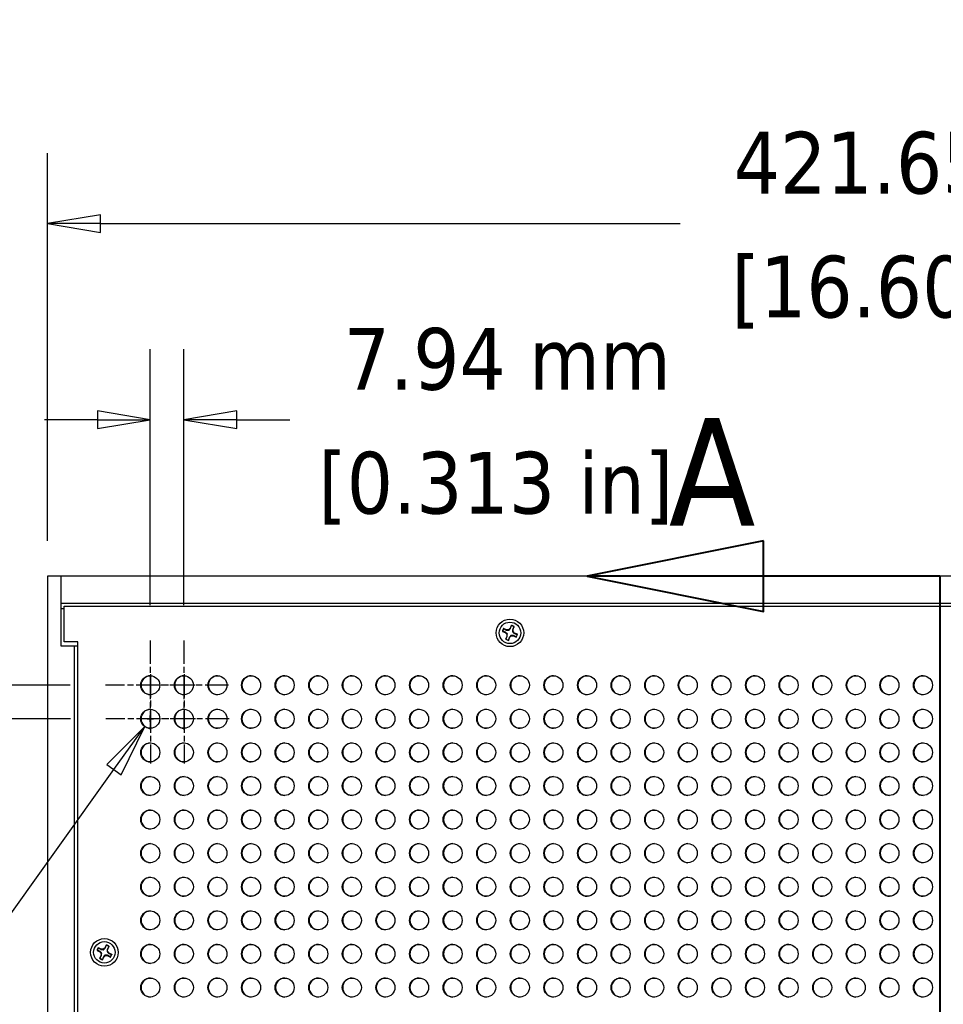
# Model space of a CAD drawing. Header units: millimetres. Extents: x 80 to 2248, y 80 to 1719.
# Tile 5 of 77: x 337 to 555, y 1170 to 1403. Entities that reach past the tile are written whole.
import ezdxf

# ---------------------------------------------------------------- set-up
doc = ezdxf.new("R2010")
doc.units = ezdxf.units.MM
doc.header["$LTSCALE"] = 8.333333
doc.linetypes.add('CHAIN', pattern=[0.7087, 0.4724, -0.0591, 0.1181, -0.0591])
doc.linetypes.add('DOUBLE_DASH_CHAIN', pattern=[1.2403, 0.6614, -0.0827, 0.1654, -0.0827, 0.1654, -0.0827])
for name, color, linetype, lineweight in [('Center Mark (ANSI)', 7, 'Continuous', 25), ('Dimension (ANSI)', 7, 'Continuous', 25), ('Section Line (ANSI)', 7, 'DOUBLE_DASH_CHAIN', 40), ('Visible (ANSI)', 7, 'Continuous', 25)]:
    doc.layers.add(name, color=color, linetype=linetype, lineweight=lineweight)
doc.styles.add('Note Text (ANSI)', font='tahoma.ttf')
doc.styles.add('Note Text (ANSI) - 3DA', font='tahoma.ttf')
doc.dimstyles.new('Default - mm (ANSI)', dxfattribs={"dimscale": 8.333333, "dimtxt": 1.75, "dimasz": 1.5, "dimexe": 2, "dimexo": 1, "dimgap": 0.8, "dimtad": 0, "dimtih": 1, "dimtoh": 1, "dimrnd": 1e-08, "dimzin": 0, "dimdsep": 46, "dimtxsty": 'Note Text (ANSI)', "dimblk": 'Filled-2', "dimcen": 0.09, "dimdle": 10, "dimclrd": 256, "dimclre": 256, "dimclrt": 256, "dimadec": 1, "dimazin": 0, "dimtfac": 1.741714, "dimtofl": 0, "dimtmove": 0, "dimatfit": 3, "dimldrblk": 'Filled-1', "dimfxl": 1, "dimtolj": 1, "dimtzin": 0, "dimlwd": -1, "dimlwe": -1, "dimarcsym": 0})

# ---------------------------------------------------------------- blocks, each defined once
blk = doc.blocks.new('2dTransSection0')
at = {"layer": 'Section Line (ANSI)', "linetype": 'Continuous'}
for p, q in [((61.508, 153.538), (56.508, 152.538)), ((61.508, 151.538), (61.508, 153.538)), ((61.508, 152.538), (56.508, 152.538)), ((56.508, 152.538), (61.508, 151.538)), ((66.508, 152.538), (61.508, 152.538)), ((66.508, 152.538), (66.508, 145.064))]:
    blk.add_line(p, q, dxfattribs=at)
at = {"layer": 'Section Line (ANSI)', "linetype": 'DOUBLE_DASH_CHAIN', "ltscale": 12.556316}
blk.add_line((66.508, 152.538), (66.508, 67.196), dxfattribs=at)
at = {"layer": 'Section Line (ANSI)', "linetype": 'Continuous', "flags": 128}
blk.add_lwpolyline([(61.508, 153.538), (56.508, 152.538), (61.508, 151.538), (61.508, 153.538)], dxfattribs=at)
at = {"layer": 'Section Line (ANSI)'}
blk.add_solid([(61.508, 153.538), (56.508, 152.538), (61.508, 151.538), (61.508, 153.538)], dxfattribs=at)
at = {"layer": 'Section Line (ANSI)', "insert": (58.819, 153.973), "char_height": 3.048, "attachment_point": 7, "style": 'Note Text (ANSI) - 3DA'}
blk.add_mtext('A', dxfattribs=at)
blk = doc.blocks.new('Filled-2')
at = {"color": 0}
for p, q in [((0, 0), (-1, 0.167)), ((-1, 0.167), (-1, -0.167)), ((-1, 0), (0, 0)), ((-1, -0.167), (0, 0))]:
    blk.add_line(p, q, dxfattribs=at)
at = {"color": 0, "flags": 128}
blk.add_lwpolyline([(-1, -0.167), (0, 0), (-1, 0.167), (-1, -0.167)], dxfattribs=at)
at = {"color": 0}
blk.add_solid([(-1, -0.167), (0, 0), (-1, 0.167), (-1, -0.167)], dxfattribs=at)
blk = doc.blocks.new('*D18')
at = {"layer": 'Defpoints', "color": 0, "transparency": 16777216}
for p in [(343.41, 1354.48), (343.41, 1271.15), (765.06, 1271.15)]:
    blk.add_point(p, dxfattribs=at)
at = {"layer": 'Dimension (ANSI)', "transparency": 16777216}
for p, q in [((343.41, 1279.48), (343.41, 1371.15)), ((765.06, 1279.48), (765.06, 1371.15)), ((355.91, 1354.48), (492.82, 1354.48)), ((752.56, 1354.48), (611.95, 1354.48))]:
    blk.add_line(p, q, dxfattribs=at)
at = {"layer": 'Dimension (ANSI)', "transparency": 16777216, "xscale": 12.5, "yscale": 12.5, "zscale": 12.5, "rotation": 180}
blk.add_blockref('Filled-2', (343.41, 1354.48), dxfattribs=at)
at = {"layer": 'Dimension (ANSI)', "transparency": 16777216, "xscale": 12.5, "yscale": 12.5, "zscale": 12.5}
blk.add_blockref('Filled-2', (765.06, 1354.48), dxfattribs=at)
at = {"layer": 'Dimension (ANSI)', "transparency": 16777216, "char_height": 14.5833, "attachment_point": 5, "style": 'Note Text (ANSI)'}
for s, insert in [('\\A1; 421.65 mm', (552.39, 1368.74)), ('\\A1;[16.600 in]', (552.39, 1338.28))]:
    blk.add_mtext(s, dxfattribs=dict(at, insert=insert))
blk = doc.blocks.new('Filled-1')
at = {"color": 0}
for p, q in [((0, 0), (-1, 0.333)), ((-1, 0.333), (-1, -0.333)), ((-1, 0), (0, 0)), ((-1, -0.333), (0, 0))]:
    blk.add_line(p, q, dxfattribs=at)
at = {"color": 0, "flags": 128}
blk.add_lwpolyline([(-1, -0.333), (0, 0), (-1, 0.333), (-1, -0.333)], dxfattribs=at)
at = {"color": 0}
blk.add_solid([(-1, -0.333), (0, 0), (-1, 0.333), (-1, -0.333)], dxfattribs=at)
blk = doc.blocks.new('*D23')
at = {"layer": 'Defpoints', "color": 0, "transparency": 16777216}
for p in [(367.66, 1308.13), (367.66, 1255.97), (375.6, 1255.97)]:
    blk.add_point(p, dxfattribs=at)
at = {"layer": 'Dimension (ANSI)', "transparency": 16777216}
for p, q in [((367.66, 1264.31), (367.66, 1324.8)), ((375.6, 1264.31), (375.6, 1324.8)), ((355.16, 1308.13), (342.66, 1308.13)), ((388.1, 1308.13), (400.6, 1308.13))]:
    blk.add_line(p, q, dxfattribs=at)
at = {"layer": 'Dimension (ANSI)', "transparency": 16777216, "xscale": 12.5, "yscale": 12.5, "zscale": 12.5}
blk.add_blockref('Filled-2', (367.66, 1308.13), dxfattribs=at)
at = {"layer": 'Dimension (ANSI)', "transparency": 16777216, "xscale": 12.5, "yscale": 12.5, "zscale": 12.5, "rotation": 180}
blk.add_blockref('Filled-2', (375.6, 1308.13), dxfattribs=at)
at = {"layer": 'Dimension (ANSI)', "transparency": 16777216, "char_height": 14.5833, "attachment_point": 5, "style": 'Note Text (ANSI)'}
for s, insert in [('\\A1; 7.94 mm', (449.28, 1322.38)), ('\\A1;[0.313 in]', (449.28, 1291.93))]:
    blk.add_mtext(s, dxfattribs=dict(at, insert=insert))
blk = doc.blocks.new('*D24')
at = {"layer": 'Defpoints', "color": 0, "transparency": 16777216}
for p in [(357.08, 1245.39), (210.78, 1237.45), (357.17, 1237.45)]:
    blk.add_point(p, dxfattribs=at)
at = {"layer": 'Dimension (ANSI)', "transparency": 16777216}
for p, q in [((210.78, 1257.89), (210.78, 1308.77)), ((210.78, 1308.77), (223.28, 1308.77)), ((348.75, 1245.39), (194.11, 1245.39)), ((348.84, 1237.45), (194.11, 1237.45)), ((210.78, 1224.95), (210.78, 1212.45))]:
    blk.add_line(p, q, dxfattribs=at)
at = {"layer": 'Dimension (ANSI)', "transparency": 16777216, "xscale": 12.5, "yscale": 12.5, "zscale": 12.5}
for p, rotation in [((210.78, 1245.39), 270), ((210.78, 1237.45), 90)]:
    blk.add_blockref('Filled-2', p, dxfattribs=dict(at, rotation=rotation))
at = {"layer": 'Dimension (ANSI)', "transparency": 16777216, "char_height": 14.5833, "attachment_point": 5, "style": 'Note Text (ANSI)'}
for s, insert in [('\\A1; 7.94 mm', (271.95, 1323.02)), ('\\A1;[0.313 in]', (271.95, 1292.57))]:
    blk.add_mtext(s, dxfattribs=dict(at, insert=insert))
blk = doc.blocks.new('*D28')
at = {"layer": 'Defpoints', "color": 0, "transparency": 16777216}
for p in [(368.97, 1239.28), (366.36, 1235.63)]:
    blk.add_point(p, dxfattribs=at)
at = {"layer": 'Dimension (ANSI)', "transparency": 16777216}
for p, q in [((367.66, 1236.7), (367.66, 1238.2)), ((366.91, 1237.45), (368.41, 1237.45)), ((321.38, 1172.76), (359.08, 1225.46)), ((304.52, 1172.76), (321.38, 1172.76))]:
    blk.add_line(p, q, dxfattribs=at)
at = {"layer": 'Dimension (ANSI)', "transparency": 16777216, "xscale": 12.5, "yscale": 12.5, "zscale": 12.5, "rotation": 54.41926613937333}
blk.add_blockref('Filled-2', (366.36, 1235.63), dxfattribs=at)
at = {"layer": 'Dimension (ANSI)', "transparency": 16777216, "insert": (247.92, 1172.76), "char_height": 14.5833, "attachment_point": 5, "style": 'Note Text (ANSI)'}
blk.add_mtext('\\A1; ∅4.50 mm\\P[∅0.177 in]', dxfattribs=at)

msp = doc.modelspace()

# ---------------------------------------------------------------- linework, layer by layer
at = {"layer": 'Center Mark (ANSI)', "linetype": 'CHAIN', "ltscale": 1.410654}
for p, q in [((367.6647, 1255.9725), (367.6647, 1234.81)), ((375.6022, 1255.9725), (375.6022, 1234.81)), ((367.7501, 1248.035), (367.7501, 1226.8725)), ((375.6876, 1248.035), (375.6876, 1226.8725)), ((378.246, 1245.3912), (357.0835, 1245.3912)), ((386.1835, 1245.3912), (365.021, 1245.3912)), ((378.3314, 1237.4537), (357.1689, 1237.4537)), ((386.2689, 1237.4537), (365.1064, 1237.4537))]:
    msp.add_line(p, q, dxfattribs=at)
at = {"layer": 'Visible (ANSI)'}
for p, q in [((346.5869, 1271.1495), (343.4119, 1271.1495)), ((343.4119, 1271.1495), (343.4119, 559.9695)), ((761.8869, 1271.1495), (346.5869, 1271.1495)), ((346.5869, 1254.6495), (346.5869, 1271.1495)), ((346.5869, 1264.7995), (761.8869, 1264.7995)), ((346.5869, 1263.5295), (347.3447, 1263.5295)), ((347.3447, 1255.6782), (347.3447, 1264.0602)), ((347.3447, 1264.0602), (761.1361, 1264.0602)), ((452.7129, 1258.8767), (452.3345, 1258.4976)), ((452.9801, 1259.5235), (452.7129, 1258.8767)), ((452.783, 1258.8299), (452.7129, 1258.8767)), ((453.3765, 1258.6026), (453.6437, 1259.2494)), ((450.8779, 1258.1007), (451.5248, 1257.8335)), ((451.7989, 1258.4971), (451.152, 1258.7643)), ((451.5715, 1257.9036), (451.5248, 1257.8335)), ((451.5248, 1257.8335), (451.9039, 1257.4551)), ((451.9044, 1256.9195), (451.6372, 1256.2726)), ((451.7825, 1258.4144), (451.7989, 1258.4971)), ((452.3345, 1258.4976), (451.7989, 1258.4971)), ((452.0283, 1257.5068), (451.9039, 1257.4551)), ((451.9039, 1257.4551), (451.9044, 1256.9195)), ((451.987, 1256.9031), (451.9044, 1256.9195)), ((452.3008, 1255.9985), (452.568, 1256.6453)), ((452.3862, 1258.3732), (452.3345, 1258.4976)), ((452.4978, 1256.6921), (452.568, 1256.6453)), ((452.568, 1256.6453), (452.9464, 1257.0245)), ((452.8947, 1257.1489), (452.9464, 1257.0245)), ((452.9464, 1257.0245), (453.482, 1257.025)), ((453.2526, 1258.0153), (453.377, 1258.0669)), ((453.2938, 1258.6189), (453.3765, 1258.6026)), ((453.377, 1258.0669), (453.3765, 1258.6026)), ((453.7561, 1257.6886), (453.377, 1258.0669)), ((453.4983, 1257.1076), (453.482, 1257.025)), ((453.482, 1257.025), (454.1288, 1256.7578)), ((453.7094, 1257.6184), (453.7561, 1257.6886)), ((454.4029, 1257.4214), (453.7561, 1257.6886)), ((349.7619, 1254.6495), (346.5869, 1254.6495)), ((350.5197, 1255.6782), (347.3447, 1255.6782)), ((349.7619, 576.4695), (349.7619, 1254.6495)), ((350.5197, 1254.6495), (349.7619, 1254.6495)), ((350.5197, 575.4408), (350.5197, 1255.6782)), ((355.0852, 1182.7244), (355.7113, 1182.4116)), ((356.0322, 1183.0539), (355.4061, 1183.3667)), ((355.7629, 1182.4782), (355.7113, 1182.4116)), ((355.7113, 1182.4116), (356.0624, 1182.0071)), ((356.01, 1182.9726), (356.0322, 1183.0539)), ((356.5665, 1183.0161), (356.0322, 1183.0539)), ((356.1902, 1182.0497), (356.0624, 1182.0071)), ((356.971, 1183.3672), (356.5665, 1183.0161)), ((356.6091, 1182.8883), (356.5665, 1183.0161)), ((357.2838, 1183.9932), (356.971, 1183.3672)), ((357.0376, 1183.3155), (356.971, 1183.3672)), ((357.4477, 1182.4693), (357.5755, 1182.512)), ((357.532, 1183.0685), (357.6133, 1183.0462)), ((357.5755, 1182.512), (357.6133, 1183.0462)), ((357.9266, 1182.1074), (357.5755, 1182.512)), ((357.6133, 1183.0462), (357.9261, 1183.6723)), ((357.8749, 1182.0408), (357.9266, 1182.1074)), ((358.5526, 1181.7946), (357.9266, 1182.1074)), ((356.0245, 1181.4728), (355.7118, 1180.8467)), ((356.0624, 1182.0071), (356.0245, 1181.4728)), ((356.1058, 1181.4506), (356.0245, 1181.4728)), ((356.354, 1180.5258), (356.6668, 1181.1519)), ((356.6002, 1181.2035), (356.6668, 1181.1519)), ((356.6668, 1181.1519), (357.0714, 1181.503)), ((357.0287, 1181.6308), (357.0714, 1181.503)), ((357.0714, 1181.503), (357.6057, 1181.4651)), ((357.6279, 1181.5464), (357.6057, 1181.4651)), ((357.6057, 1181.4651), (358.2317, 1181.1523))]:
    msp.add_line(p, q, dxfattribs=at)
for centre, radius in [((452.6404, 1257.761), 3.2512), ((452.6404, 1257.761), 2.54), ((367.6647, 1245.3912), 2.2479), ((375.6022, 1245.3912), 2.2479), ((383.5397, 1245.3912), 2.2479), ((391.4772, 1245.3912), 2.2479), ((399.4147, 1245.3912), 2.2479), ((407.3522, 1245.3912), 2.2479), ((415.2897, 1245.3912), 2.2479), ((423.2272, 1245.3912), 2.2479), ((431.1647, 1245.3912), 2.2479), ((439.1022, 1245.3912), 2.2479), ((447.0397, 1245.3912), 2.2479), ((454.9772, 1245.3912), 2.2479), ((462.9147, 1245.3912), 2.2479), ((470.8522, 1245.3912), 2.2479), ((478.7897, 1245.3912), 2.2479), ((486.7272, 1245.3912), 2.2479), ((494.6647, 1245.3912), 2.2479), ((502.6022, 1245.3912), 2.2479), ((510.5397, 1245.3912), 2.2479), ((518.4772, 1245.3912), 2.2479), ((526.4147, 1245.3912), 2.2479), ((534.3522, 1245.3912), 2.2479), ((542.2897, 1245.3912), 2.2479), ((550.2272, 1245.3912), 2.2479), ((367.6647, 1237.4537), 2.2479), ((375.6022, 1237.4537), 2.2479), ((383.5397, 1237.4537), 2.2479), ((391.4772, 1237.4537), 2.2479), ((399.4147, 1237.4537), 2.2479), ((407.3522, 1237.4537), 2.2479), ((415.2897, 1237.4537), 2.2479), ((423.2272, 1237.4537), 2.2479), ((431.1647, 1237.4537), 2.2479), ((439.1022, 1237.4537), 2.2479), ((447.0397, 1237.4537), 2.2479), ((454.9772, 1237.4537), 2.2479), ((462.9147, 1237.4537), 2.2479), ((470.8522, 1237.4537), 2.2479), ((478.7897, 1237.4537), 2.2479), ((486.7272, 1237.4537), 2.2479), ((494.6647, 1237.4537), 2.2479), ((502.6022, 1237.4537), 2.2479), ((510.5397, 1237.4537), 2.2479), ((518.4772, 1237.4537), 2.2479), ((526.4147, 1237.4537), 2.2479), ((534.3522, 1237.4537), 2.2479), ((542.2897, 1237.4537), 2.2479), ((550.2272, 1237.4537), 2.2479), ((367.6647, 1229.5162), 2.2479), ((375.6022, 1229.5162), 2.2479), ((383.5397, 1229.5162), 2.2479), ((391.4772, 1229.5162), 2.2479), ((399.4147, 1229.5162), 2.2479), ((407.3522, 1229.5162), 2.2479), ((415.2897, 1229.5162), 2.2479), ((423.2272, 1229.5162), 2.2479), ((431.1647, 1229.5162), 2.2479), ((439.1022, 1229.5162), 2.2479), ((447.0397, 1229.5162), 2.2479), ((454.9772, 1229.5162), 2.2479), ((462.9147, 1229.5162), 2.2479), ((470.8522, 1229.5162), 2.2479), ((478.7897, 1229.5162), 2.2479), ((486.7272, 1229.5162), 2.2479), ((494.6647, 1229.5162), 2.2479), ((502.6022, 1229.5162), 2.2479), ((510.5397, 1229.5162), 2.2479), ((518.4772, 1229.5162), 2.2479), ((526.4147, 1229.5162), 2.2479), ((534.3522, 1229.5162), 2.2479), ((542.2897, 1229.5162), 2.2479), ((550.2272, 1229.5162), 2.2479), ((367.6647, 1221.5787), 2.2479), ((375.6022, 1221.5787), 2.2479), ((383.5397, 1221.5787), 2.2479), ((391.4772, 1221.5787), 2.2479), ((399.4147, 1221.5787), 2.2479), ((407.3522, 1221.5787), 2.2479), ((415.2897, 1221.5787), 2.2479), ((423.2272, 1221.5787), 2.2479), ((431.1647, 1221.5787), 2.2479), ((439.1022, 1221.5787), 2.2479), ((447.0397, 1221.5787), 2.2479), ((454.9772, 1221.5787), 2.2479), ((462.9147, 1221.5787), 2.2479), ((470.8522, 1221.5787), 2.2479), ((478.7897, 1221.5787), 2.2479), ((486.7272, 1221.5787), 2.2479), ((494.6647, 1221.5787), 2.2479), ((502.6022, 1221.5787), 2.2479), ((510.5397, 1221.5787), 2.2479), ((518.4772, 1221.5787), 2.2479), ((526.4147, 1221.5787), 2.2479), ((534.3522, 1221.5787), 2.2479), ((542.2897, 1221.5787), 2.2479), ((550.2272, 1221.5787), 2.2479), ((367.6647, 1213.6412), 2.2479), ((375.6022, 1213.6412), 2.2479), ((383.5397, 1213.6412), 2.2479), ((391.4772, 1213.6412), 2.2479), ((399.4147, 1213.6412), 2.2479), ((407.3522, 1213.6412), 2.2479), ((415.2897, 1213.6412), 2.2479), ((423.2272, 1213.6412), 2.2479), ((431.1647, 1213.6412), 2.2479), ((439.1022, 1213.6412), 2.2479), ((447.0397, 1213.6412), 2.2479), ((454.9772, 1213.6412), 2.2479), ((462.9147, 1213.6412), 2.2479), ((470.8522, 1213.6412), 2.2479), ((478.7897, 1213.6412), 2.2479), ((486.7272, 1213.6412), 2.2479), ((494.6647, 1213.6412), 2.2479), ((502.6022, 1213.6412), 2.2479), ((510.5397, 1213.6412), 2.2479), ((518.4772, 1213.6412), 2.2479), ((526.4147, 1213.6412), 2.2479), ((534.3522, 1213.6412), 2.2479), ((542.2897, 1213.6412), 2.2479), ((550.2272, 1213.6412), 2.2479), ((367.6647, 1205.7037), 2.2479), ((375.6022, 1205.7037), 2.2479), ((383.5397, 1205.7037), 2.2479), ((391.4772, 1205.7037), 2.2479), ((399.4147, 1205.7037), 2.2479), ((407.3522, 1205.7037), 2.2479), ((415.2897, 1205.7037), 2.2479), ((423.2272, 1205.7037), 2.2479), ((431.1647, 1205.7037), 2.2479), ((439.1022, 1205.7037), 2.2479), ((447.0397, 1205.7037), 2.2479), ((454.9772, 1205.7037), 2.2479), ((462.9147, 1205.7037), 2.2479), ((470.8522, 1205.7037), 2.2479), ((478.7897, 1205.7037), 2.2479), ((486.7272, 1205.7037), 2.2479), ((494.6647, 1205.7037), 2.2479), ((502.6022, 1205.7037), 2.2479), ((510.5397, 1205.7037), 2.2479), ((518.4772, 1205.7037), 2.2479), ((526.4147, 1205.7037), 2.2479), ((534.3522, 1205.7037), 2.2479), ((542.2897, 1205.7037), 2.2479), ((550.2272, 1205.7037), 2.2479), ((367.6647, 1197.7662), 2.2479), ((375.6022, 1197.7662), 2.2479), ((383.5397, 1197.7662), 2.2479), ((391.4772, 1197.7662), 2.2479), ((399.4147, 1197.7662), 2.2479), ((407.3522, 1197.7662), 2.2479), ((415.2897, 1197.7662), 2.2479), ((423.2272, 1197.7662), 2.2479), ((431.1647, 1197.7662), 2.2479), ((439.1022, 1197.7662), 2.2479), ((447.0397, 1197.7662), 2.2479), ((454.9772, 1197.7662), 2.2479), ((462.9147, 1197.7662), 2.2479), ((470.8522, 1197.7662), 2.2479), ((478.7897, 1197.7662), 2.2479), ((486.7272, 1197.7662), 2.2479), ((494.6647, 1197.7662), 2.2479), ((502.6022, 1197.7662), 2.2479), ((510.5397, 1197.7662), 2.2479), ((518.4772, 1197.7662), 2.2479), ((526.4147, 1197.7662), 2.2479), ((534.3522, 1197.7662), 2.2479), ((542.2897, 1197.7662), 2.2479), ((550.2272, 1197.7662), 2.2479), ((367.6647, 1189.8287), 2.2479), ((375.6022, 1189.8287), 2.2479), ((383.5397, 1189.8287), 2.2479), ((391.4772, 1189.8287), 2.2479), ((399.4147, 1189.8287), 2.2479), ((407.3522, 1189.8287), 2.2479), ((415.2897, 1189.8287), 2.2479), ((423.2272, 1189.8287), 2.2479), ((431.1647, 1189.8287), 2.2479), ((439.1022, 1189.8287), 2.2479), ((447.0397, 1189.8287), 2.2479), ((454.9772, 1189.8287), 2.2479), ((462.9147, 1189.8287), 2.2479), ((470.8522, 1189.8287), 2.2479), ((478.7897, 1189.8287), 2.2479), ((486.7272, 1189.8287), 2.2479), ((494.6647, 1189.8287), 2.2479), ((502.6022, 1189.8287), 2.2479), ((510.5397, 1189.8287), 2.2479), ((518.4772, 1189.8287), 2.2479), ((526.4147, 1189.8287), 2.2479), ((534.3522, 1189.8287), 2.2479), ((542.2897, 1189.8287), 2.2479), ((550.2272, 1189.8287), 2.2479), ((356.8189, 1182.2595), 3.2512), ((356.8189, 1182.2595), 2.54), ((367.6647, 1181.8912), 2.2479), ((375.6022, 1181.8912), 2.2479), ((383.5397, 1181.8912), 2.2479), ((391.4772, 1181.8912), 2.2479), ((399.4147, 1181.8912), 2.2479), ((407.3522, 1181.8912), 2.2479), ((415.2897, 1181.8912), 2.2479), ((423.2272, 1181.8912), 2.2479), ((431.1647, 1181.8912), 2.2479), ((439.1022, 1181.8912), 2.2479), ((447.0397, 1181.8912), 2.2479), ((454.9772, 1181.8912), 2.2479), ((462.9147, 1181.8912), 2.2479), ((470.8522, 1181.8912), 2.2479), ((478.7897, 1181.8912), 2.2479), ((486.7272, 1181.8912), 2.2479), ((494.6647, 1181.8912), 2.2479), ((502.6022, 1181.8912), 2.2479), ((510.5397, 1181.8912), 2.2479), ((518.4772, 1181.8912), 2.2479), ((526.4147, 1181.8912), 2.2479), ((534.3522, 1181.8912), 2.2479), ((542.2897, 1181.8912), 2.2479), ((550.2272, 1181.8912), 2.2479), ((367.6647, 1173.9537), 2.2479), ((375.6022, 1173.9537), 2.2479), ((383.5397, 1173.9537), 2.2479), ((391.4772, 1173.9537), 2.2479), ((399.4147, 1173.9537), 2.2479), ((407.3522, 1173.9537), 2.2479), ((415.2897, 1173.9537), 2.2479), ((423.2272, 1173.9537), 2.2479), ((431.1647, 1173.9537), 2.2479), ((439.1022, 1173.9537), 2.2479), ((447.0397, 1173.9537), 2.2479), ((454.9772, 1173.9537), 2.2479), ((462.9147, 1173.9537), 2.2479), ((470.8522, 1173.9537), 2.2479), ((478.7897, 1173.9537), 2.2479), ((486.7272, 1173.9537), 2.2479), ((494.6647, 1173.9537), 2.2479), ((502.6022, 1173.9537), 2.2479), ((510.5397, 1173.9537), 2.2479), ((518.4772, 1173.9537), 2.2479), ((526.4147, 1173.9537), 2.2479), ((534.3522, 1173.9537), 2.2479), ((542.2897, 1173.9537), 2.2479), ((550.2272, 1173.9537), 2.2479)]:
    msp.add_circle(centre, radius, dxfattribs=at)
for centre, radius, start, end in [((452.6404, 1257.761), 1.7483, 56.215312, 78.894543), ((452.6404, 1257.761), 1.7949, 56.017969, 79.091887), ((452.6404, 1257.761), 1.7949, 146.017969, 169.091887), ((452.6404, 1257.761), 1.7483, 146.215312, 168.894543), ((452.6404, 1257.761), 1.7483, 326.215312, 348.894543), ((452.6404, 1257.761), 1.7949, 326.017969, 349.091887), ((452.6404, 1257.761), 1.7949, 236.017969, 259.091887), ((452.6404, 1257.761), 1.7483, 236.215312, 258.894543), ((367.7501, 1245.3912), 2.2479, 91.088428, 268.911572), ((375.6876, 1245.3912), 2.2479, 91.088428, 268.911572), ((383.6251, 1245.3912), 2.2479, 91.088428, 268.911572), ((391.5626, 1245.3912), 2.2479, 91.088428, 268.911572), ((399.5001, 1245.3912), 2.2479, 91.088428, 268.911572), ((407.4376, 1245.3912), 2.2479, 91.088428, 268.911572), ((415.3751, 1245.3912), 2.2479, 91.088428, 268.911572), ((423.3126, 1245.3912), 2.2479, 91.088428, 268.911572), ((431.2501, 1245.3912), 2.2479, 91.088428, 268.911572), ((439.1876, 1245.3912), 2.2479, 91.088428, 268.911572), ((447.1251, 1245.3912), 2.2479, 91.088428, 268.911572), ((455.0626, 1245.3912), 2.2479, 91.088428, 268.911572), ((463.0001, 1245.3912), 2.2479, 91.088428, 268.911572), ((470.9376, 1245.3912), 2.2479, 91.088428, 268.911572), ((478.8751, 1245.3912), 2.2479, 91.088428, 268.911572), ((486.8126, 1245.3912), 2.2479, 91.088428, 268.911572), ((494.7501, 1245.3912), 2.2479, 91.088428, 268.911572), ((502.6876, 1245.3912), 2.2479, 91.088428, 268.911572), ((510.6251, 1245.3912), 2.2479, 91.088428, 268.911572), ((518.5626, 1245.3912), 2.2479, 91.088428, 268.911572), ((526.5001, 1245.3912), 2.2479, 91.088428, 268.911572), ((534.4376, 1245.3912), 2.2479, 91.088428, 268.911572), ((542.3751, 1245.3912), 2.2479, 91.088428, 268.911572), ((550.3126, 1245.3912), 2.2479, 91.088428, 268.911572), ((367.7501, 1237.4537), 2.2479, 91.088428, 268.911572), ((375.6876, 1237.4537), 2.2479, 91.088428, 268.911572), ((383.6251, 1237.4537), 2.2479, 91.088428, 268.911572), ((391.5626, 1237.4537), 2.2479, 91.088428, 268.911572), ((399.5001, 1237.4537), 2.2479, 91.088428, 268.911572), ((407.4376, 1237.4537), 2.2479, 91.088428, 268.911572), ((415.3751, 1237.4537), 2.2479, 91.088428, 268.911572), ((423.3126, 1237.4537), 2.2479, 91.088428, 268.911572), ((431.2501, 1237.4537), 2.2479, 91.088428, 268.911572), ((439.1876, 1237.4537), 2.2479, 91.088428, 268.911572), ((447.1251, 1237.4537), 2.2479, 91.088428, 268.911572), ((455.0626, 1237.4537), 2.2479, 91.088428, 268.911572), ((463.0001, 1237.4537), 2.2479, 91.088428, 268.911572), ((470.9376, 1237.4537), 2.2479, 91.088428, 268.911572), ((478.8751, 1237.4537), 2.2479, 91.088428, 268.911572), ((486.8126, 1237.4537), 2.2479, 91.088428, 268.911572), ((494.7501, 1237.4537), 2.2479, 91.088428, 268.911572), ((502.6876, 1237.4537), 2.2479, 91.088428, 268.911572), ((510.6251, 1237.4537), 2.2479, 91.088428, 268.911572), ((518.5626, 1237.4537), 2.2479, 91.088428, 268.911572), ((526.5001, 1237.4537), 2.2479, 91.088428, 268.911572), ((534.4376, 1237.4537), 2.2479, 91.088428, 268.911572), ((542.3751, 1237.4537), 2.2479, 91.088428, 268.911572), ((550.3126, 1237.4537), 2.2479, 91.088428, 268.911572), ((367.7501, 1229.5162), 2.2479, 91.088428, 268.911572), ((375.6876, 1229.5162), 2.2479, 91.088428, 268.911572), ((383.6251, 1229.5162), 2.2479, 91.088428, 268.911572), ((391.5626, 1229.5162), 2.2479, 91.088428, 268.911572), ((399.5001, 1229.5162), 2.2479, 91.088428, 268.911572), ((407.4376, 1229.5162), 2.2479, 91.088428, 268.911572), ((415.3751, 1229.5162), 2.2479, 91.088428, 268.911572), ((423.3126, 1229.5162), 2.2479, 91.088428, 268.911572), ((431.2501, 1229.5162), 2.2479, 91.088428, 268.911572), ((439.1876, 1229.5162), 2.2479, 91.088428, 268.911572), ((447.1251, 1229.5162), 2.2479, 91.088428, 268.911572), ((455.0626, 1229.5162), 2.2479, 91.088428, 268.911572), ((463.0001, 1229.5162), 2.2479, 91.088428, 268.911572), ((470.9376, 1229.5162), 2.2479, 91.088428, 268.911572), ((478.8751, 1229.5162), 2.2479, 91.088428, 268.911572), ((486.8126, 1229.5162), 2.2479, 91.088428, 268.911572), ((494.7501, 1229.5162), 2.2479, 91.088428, 268.911572), ((502.6876, 1229.5162), 2.2479, 91.088428, 268.911572), ((510.6251, 1229.5162), 2.2479, 91.088428, 268.911572), ((518.5626, 1229.5162), 2.2479, 91.088428, 268.911572), ((526.5001, 1229.5162), 2.2479, 91.088428, 268.911572), ((534.4376, 1229.5162), 2.2479, 91.088428, 268.911572), ((542.3751, 1229.5162), 2.2479, 91.088428, 268.911572), ((550.3126, 1229.5162), 2.2479, 91.088428, 268.911572), ((367.7501, 1221.5787), 2.2479, 91.088428, 268.911572), ((375.6876, 1221.5787), 2.2479, 91.088428, 268.911572), ((383.6251, 1221.5787), 2.2479, 91.088428, 268.911572), ((391.5626, 1221.5787), 2.2479, 91.088428, 268.911572), ((399.5001, 1221.5787), 2.2479, 91.088428, 268.911572), ((407.4376, 1221.5787), 2.2479, 91.088428, 268.911572), ((415.3751, 1221.5787), 2.2479, 91.088428, 268.911572), ((423.3126, 1221.5787), 2.2479, 91.088428, 268.911572), ((431.2501, 1221.5787), 2.2479, 91.088428, 268.911572), ((439.1876, 1221.5787), 2.2479, 91.088428, 268.911572), ((447.1251, 1221.5787), 2.2479, 91.088428, 268.911572), ((455.0626, 1221.5787), 2.2479, 91.088428, 268.911572), ((463.0001, 1221.5787), 2.2479, 91.088428, 268.911572), ((470.9376, 1221.5787), 2.2479, 91.088428, 268.911572), ((478.8751, 1221.5787), 2.2479, 91.088428, 268.911572), ((486.8126, 1221.5787), 2.2479, 91.088428, 268.911572), ((494.7501, 1221.5787), 2.2479, 91.088428, 268.911572), ((502.6876, 1221.5787), 2.2479, 91.088428, 268.911572), ((510.6251, 1221.5787), 2.2479, 91.088428, 268.911572), ((518.5626, 1221.5787), 2.2479, 91.088428, 268.911572), ((526.5001, 1221.5787), 2.2479, 91.088428, 268.911572), ((534.4376, 1221.5787), 2.2479, 91.088428, 268.911572), ((542.3751, 1221.5787), 2.2479, 91.088428, 268.911572), ((550.3126, 1221.5787), 2.2479, 91.088428, 268.911572), ((367.7501, 1213.6412), 2.2479, 91.088428, 268.911572), ((375.6876, 1213.6412), 2.2479, 91.088428, 268.911572), ((383.6251, 1213.6412), 2.2479, 91.088428, 268.911572), ((391.5626, 1213.6412), 2.2479, 91.088428, 268.911572), ((399.5001, 1213.6412), 2.2479, 91.088428, 268.911572), ((407.4376, 1213.6412), 2.2479, 91.088428, 268.911572), ((415.3751, 1213.6412), 2.2479, 91.088428, 268.911572), ((423.3126, 1213.6412), 2.2479, 91.088428, 268.911572), ((431.2501, 1213.6412), 2.2479, 91.088428, 268.911572), ((439.1876, 1213.6412), 2.2479, 91.088428, 268.911572), ((447.1251, 1213.6412), 2.2479, 91.088428, 268.911572), ((455.0626, 1213.6412), 2.2479, 91.088428, 268.911572), ((463.0001, 1213.6412), 2.2479, 91.088428, 268.911572), ((470.9376, 1213.6412), 2.2479, 91.088428, 268.911572), ((478.8751, 1213.6412), 2.2479, 91.088428, 268.911572), ((486.8126, 1213.6412), 2.2479, 91.088428, 268.911572), ((494.7501, 1213.6412), 2.2479, 91.088428, 268.911572), ((502.6876, 1213.6412), 2.2479, 91.088428, 268.911572), ((510.6251, 1213.6412), 2.2479, 91.088428, 268.911572), ((518.5626, 1213.6412), 2.2479, 91.088428, 268.911572), ((526.5001, 1213.6412), 2.2479, 91.088428, 268.911572), ((534.4376, 1213.6412), 2.2479, 91.088428, 268.911572), ((542.3751, 1213.6412), 2.2479, 91.088428, 268.911572), ((550.3126, 1213.6412), 2.2479, 91.088428, 268.911572), ((367.7501, 1205.7037), 2.2479, 91.088428, 268.911572), ((375.6876, 1205.7037), 2.2479, 91.088428, 268.911572), ((383.6251, 1205.7037), 2.2479, 91.088428, 268.911572), ((391.5626, 1205.7037), 2.2479, 91.088428, 268.911572), ((399.5001, 1205.7037), 2.2479, 91.088428, 268.911572), ((407.4376, 1205.7037), 2.2479, 91.088428, 268.911572), ((415.3751, 1205.7037), 2.2479, 91.088428, 268.911572), ((423.3126, 1205.7037), 2.2479, 91.088428, 268.911572), ((431.2501, 1205.7037), 2.2479, 91.088428, 268.911572), ((439.1876, 1205.7037), 2.2479, 91.088428, 268.911572), ((447.1251, 1205.7037), 2.2479, 91.088428, 268.911572), ((455.0626, 1205.7037), 2.2479, 91.088428, 268.911572), ((463.0001, 1205.7037), 2.2479, 91.088428, 268.911572), ((470.9376, 1205.7037), 2.2479, 91.088428, 268.911572), ((478.8751, 1205.7037), 2.2479, 91.088428, 268.911572), ((486.8126, 1205.7037), 2.2479, 91.088428, 268.911572), ((494.7501, 1205.7037), 2.2479, 91.088428, 268.911572), ((502.6876, 1205.7037), 2.2479, 91.088428, 268.911572), ((510.6251, 1205.7037), 2.2479, 91.088428, 268.911572), ((518.5626, 1205.7037), 2.2479, 91.088428, 268.911572), ((526.5001, 1205.7037), 2.2479, 91.088428, 268.911572), ((534.4376, 1205.7037), 2.2479, 91.088428, 268.911572), ((542.3751, 1205.7037), 2.2479, 91.088428, 268.911572), ((550.3126, 1205.7037), 2.2479, 91.088428, 268.911572), ((367.7501, 1197.7662), 2.2479, 91.088428, 268.911572), ((375.6876, 1197.7662), 2.2479, 91.088428, 268.911572), ((383.6251, 1197.7662), 2.2479, 91.088428, 268.911572), ((391.5626, 1197.7662), 2.2479, 91.088428, 268.911572), ((399.5001, 1197.7662), 2.2479, 91.088428, 268.911572), ((407.4376, 1197.7662), 2.2479, 91.088428, 268.911572), ((415.3751, 1197.7662), 2.2479, 91.088428, 268.911572), ((423.3126, 1197.7662), 2.2479, 91.088428, 268.911572), ((431.2501, 1197.7662), 2.2479, 91.088428, 268.911572), ((439.1876, 1197.7662), 2.2479, 91.088428, 268.911572), ((447.1251, 1197.7662), 2.2479, 91.088428, 268.911572), ((455.0626, 1197.7662), 2.2479, 91.088428, 268.911572), ((463.0001, 1197.7662), 2.2479, 91.088428, 268.911572), ((470.9376, 1197.7662), 2.2479, 91.088428, 268.911572), ((478.8751, 1197.7662), 2.2479, 91.088428, 268.911572), ((486.8126, 1197.7662), 2.2479, 91.088428, 268.911572), ((494.7501, 1197.7662), 2.2479, 91.088428, 268.911572), ((502.6876, 1197.7662), 2.2479, 91.088428, 268.911572), ((510.6251, 1197.7662), 2.2479, 91.088428, 268.911572), ((518.5626, 1197.7662), 2.2479, 91.088428, 268.911572), ((526.5001, 1197.7662), 2.2479, 91.088428, 268.911572), ((534.4376, 1197.7662), 2.2479, 91.088428, 268.911572), ((542.3751, 1197.7662), 2.2479, 91.088428, 268.911572), ((550.3126, 1197.7662), 2.2479, 91.088428, 268.911572), ((367.7501, 1189.8287), 2.2479, 91.088428, 268.911572), ((375.6876, 1189.8287), 2.2479, 91.088428, 268.911572), ((383.6251, 1189.8287), 2.2479, 91.088428, 268.911572), ((391.5626, 1189.8287), 2.2479, 91.088428, 268.911572), ((399.5001, 1189.8287), 2.2479, 91.088428, 268.911572), ((407.4376, 1189.8287), 2.2479, 91.088428, 268.911572), ((415.3751, 1189.8287), 2.2479, 91.088428, 268.911572), ((423.3126, 1189.8287), 2.2479, 91.088428, 268.911572), ((431.2501, 1189.8287), 2.2479, 91.088428, 268.911572), ((439.1876, 1189.8287), 2.2479, 91.088428, 268.911572), ((447.1251, 1189.8287), 2.2479, 91.088428, 268.911572), ((455.0626, 1189.8287), 2.2479, 91.088428, 268.911572), ((463.0001, 1189.8287), 2.2479, 91.088428, 268.911572), ((470.9376, 1189.8287), 2.2479, 91.088428, 268.911572), ((478.8751, 1189.8287), 2.2479, 91.088428, 268.911572), ((486.8126, 1189.8287), 2.2479, 91.088428, 268.911572), ((494.7501, 1189.8287), 2.2479, 91.088428, 268.911572), ((502.6876, 1189.8287), 2.2479, 91.088428, 268.911572), ((510.6251, 1189.8287), 2.2479, 91.088428, 268.911572), ((518.5626, 1189.8287), 2.2479, 91.088428, 268.911572), ((526.5001, 1189.8287), 2.2479, 91.088428, 268.911572), ((534.4376, 1189.8287), 2.2479, 91.088428, 268.911572), ((542.3751, 1189.8287), 2.2479, 91.088428, 268.911572), ((550.3126, 1189.8287), 2.2479, 91.088428, 268.911572), ((356.8189, 1182.2595), 1.7949, 141.914665, 164.988583), ((356.8189, 1182.2595), 1.7483, 142.112008, 164.791239), ((356.8189, 1182.2595), 1.7483, 52.112008, 74.791239), ((356.8189, 1182.2595), 1.7949, 51.914665, 74.988583), ((367.7501, 1181.8912), 2.2479, 91.088428, 268.911572), ((375.6876, 1181.8912), 2.2479, 91.088428, 268.911572), ((383.6251, 1181.8912), 2.2479, 91.088428, 268.911572), ((391.5626, 1181.8912), 2.2479, 91.088428, 268.911572), ((399.5001, 1181.8912), 2.2479, 91.088428, 268.911572), ((407.4376, 1181.8912), 2.2479, 91.088428, 268.911572), ((415.3751, 1181.8912), 2.2479, 91.088428, 268.911572), ((423.3126, 1181.8912), 2.2479, 91.088428, 268.911572), ((431.2501, 1181.8912), 2.2479, 91.088428, 268.911572), ((439.1876, 1181.8912), 2.2479, 91.088428, 268.911572), ((447.1251, 1181.8912), 2.2479, 91.088428, 268.911572), ((455.0626, 1181.8912), 2.2479, 91.088428, 268.911572), ((463.0001, 1181.8912), 2.2479, 91.088428, 268.911572), ((470.9376, 1181.8912), 2.2479, 91.088428, 268.911572), ((478.8751, 1181.8912), 2.2479, 91.088428, 268.911572), ((486.8126, 1181.8912), 2.2479, 91.088428, 268.911572), ((494.7501, 1181.8912), 2.2479, 91.088428, 268.911572), ((502.6876, 1181.8912), 2.2479, 91.088428, 268.911572), ((510.6251, 1181.8912), 2.2479, 91.088428, 268.911572), ((518.5626, 1181.8912), 2.2479, 91.088428, 268.911572), ((526.5001, 1181.8912), 2.2479, 91.088428, 268.911572), ((534.4376, 1181.8912), 2.2479, 91.088428, 268.911572), ((542.3751, 1181.8912), 2.2479, 91.088428, 268.911572), ((550.3126, 1181.8912), 2.2479, 91.088428, 268.911572), ((356.8189, 1182.2595), 1.7949, 231.914665, 254.988583), ((356.8189, 1182.2595), 1.7483, 232.112008, 254.791239), ((356.8189, 1182.2595), 1.7483, 322.112008, 344.791239), ((356.8189, 1182.2595), 1.7949, 321.914665, 344.988583), ((367.7501, 1173.9537), 2.2479, 91.088428, 268.911572), ((375.6876, 1173.9537), 2.2479, 91.088428, 268.911572), ((383.6251, 1173.9537), 2.2479, 91.088428, 268.911572), ((391.5626, 1173.9537), 2.2479, 91.088428, 268.911572), ((399.5001, 1173.9537), 2.2479, 91.088428, 268.911572), ((407.4376, 1173.9537), 2.2479, 91.088428, 268.911572), ((415.3751, 1173.9537), 2.2479, 91.088428, 268.911572), ((423.3126, 1173.9537), 2.2479, 91.088428, 268.911572), ((431.2501, 1173.9537), 2.2479, 91.088428, 268.911572), ((439.1876, 1173.9537), 2.2479, 91.088428, 268.911572), ((447.1251, 1173.9537), 2.2479, 91.088428, 268.911572), ((455.0626, 1173.9537), 2.2479, 91.088428, 268.911572), ((463.0001, 1173.9537), 2.2479, 91.088428, 268.911572), ((470.9376, 1173.9537), 2.2479, 91.088428, 268.911572), ((478.8751, 1173.9537), 2.2479, 91.088428, 268.911572), ((486.8126, 1173.9537), 2.2479, 91.088428, 268.911572), ((494.7501, 1173.9537), 2.2479, 91.088428, 268.911572), ((502.6876, 1173.9537), 2.2479, 91.088428, 268.911572), ((510.6251, 1173.9537), 2.2479, 91.088428, 268.911572), ((518.5626, 1173.9537), 2.2479, 91.088428, 268.911572), ((526.5001, 1173.9537), 2.2479, 91.088428, 268.911572), ((534.4376, 1173.9537), 2.2479, 91.088428, 268.911572), ((542.3751, 1173.9537), 2.2479, 91.088428, 268.911572), ((550.3126, 1173.9537), 2.2479, 91.088428, 268.911572)]:
    msp.add_arc(centre, radius, start, end, dxfattribs=at)
for points, weights in [([(452.3862, 1258.3732), (452.5383, 1258.5391), (452.783, 1258.8299)], [2.81776863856, 2.60448024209, 2.07391766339]), ([(452.783, 1258.8299), (452.8569, 1259.0756), (452.9772, 1259.4766)], [2.37346205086, 1.9683578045, 1.53696783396]), ([(452.9772, 1259.4766), (452.9786, 1259.4997), (452.9801, 1259.5235)], [1.01218915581, 1.01172679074, 1.01110160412]), ([(453.6126, 1259.2141), (453.4149, 1258.8452), (453.2938, 1258.6189)], [1.53696783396, 1.9683578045, 2.37346205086]), ([(453.6126, 1259.2141), (453.6279, 1259.2315), (453.6437, 1259.2494)], [1.01218915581, 1.01172679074, 1.01110160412]), ([(450.9249, 1258.0978), (450.9017, 1258.0992), (450.8779, 1258.1007)], [1.01218915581, 1.01172679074, 1.01110160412]), ([(451.5715, 1257.9036), (451.3258, 1257.9775), (450.9249, 1258.0978)], [2.37346205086, 1.9683578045, 1.53696783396]), ([(451.1874, 1258.7332), (451.1699, 1258.7485), (451.152, 1258.7643)], [1.01218915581, 1.01172679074, 1.01110160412]), ([(451.1874, 1258.7332), (451.5563, 1258.5354), (451.7825, 1258.4144)], [1.53696783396, 1.9683578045, 2.37346205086]), ([(452.0283, 1257.5068), (451.8624, 1257.6589), (451.5715, 1257.9036)], [2.81776863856, 2.60448024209, 2.07391766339]), ([(451.6683, 1256.308), (451.866, 1256.6769), (451.987, 1256.9031)], [1.53696783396, 1.9683578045, 2.37346205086]), ([(451.7825, 1258.4144), (452.1613, 1258.3825), (452.3862, 1258.3732)], [2.07391766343, 2.6044802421, 2.81776863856]), ([(451.987, 1256.9031), (452.019, 1257.2819), (452.0283, 1257.5068)], [2.07391766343, 2.6044802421, 2.81776863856]), ([(452.4978, 1256.6921), (452.4239, 1256.4464), (452.3037, 1256.0455)], [2.37346205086, 1.9683578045, 1.53696783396]), ([(452.8947, 1257.1489), (452.7426, 1256.983), (452.4978, 1256.6921)], [2.81776863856, 2.6044802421, 2.07391766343]), ([(453.4983, 1257.1076), (453.1196, 1257.1395), (452.8947, 1257.1489)], [2.07391766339, 2.60448024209, 2.81776863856]), ([(453.2938, 1258.6189), (453.2619, 1258.2402), (453.2526, 1258.0153)], [2.07391766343, 2.6044802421, 2.81776863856]), ([(453.2526, 1258.0153), (453.4185, 1257.8632), (453.7094, 1257.6184)], [2.81776863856, 2.60448024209, 2.07391766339]), ([(454.0935, 1256.7888), (453.7246, 1256.9866), (453.4983, 1257.1076)], [1.53696783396, 1.9683578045, 2.37346205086]), ([(453.7094, 1257.6184), (453.9551, 1257.5445), (454.356, 1257.4243)], [2.37346205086, 1.9683578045, 1.53696783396]), ([(454.0935, 1256.7888), (454.1109, 1256.7735), (454.1288, 1256.7578)], [1.01218915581, 1.01172679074, 1.01110160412]), ([(454.356, 1257.4243), (454.3792, 1257.4228), (454.4029, 1257.4214)], [1.01218915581, 1.01172679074, 1.01110160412]), ([(451.6683, 1256.308), (451.6529, 1256.2905), (451.6372, 1256.2726)], [1.01218915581, 1.01172679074, 1.01110160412]), ([(452.3037, 1256.0455), (452.3022, 1256.0223), (452.3008, 1255.9985)], [1.01218915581, 1.01172679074, 1.01110160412]), ([(355.1319, 1182.7182), (355.1089, 1182.7213), (355.0852, 1182.7244)], [1.01218915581, 1.01172679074, 1.01110160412]), ([(355.7629, 1182.4782), (355.5232, 1182.5695), (355.1319, 1182.7182)], [2.37346205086, 1.9683578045, 1.53696783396]), ([(355.4392, 1183.3332), (355.4229, 1183.3497), (355.4061, 1183.3667)], [1.01218915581, 1.01172679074, 1.01110160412]), ([(355.4392, 1183.3332), (355.793, 1183.1095), (356.01, 1182.9726)], [1.53696783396, 1.9683578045, 2.37346205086]), ([(356.1902, 1182.0497), (356.0356, 1182.2133), (355.7629, 1182.4782)], [2.81776863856, 2.60448024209, 2.07391766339]), ([(356.01, 1182.9726), (356.3855, 1182.9137), (356.6091, 1182.8883)], [2.07391766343, 2.6044802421, 2.81776863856]), ([(356.1058, 1181.4506), (356.1648, 1181.8261), (356.1902, 1182.0497)], [2.07391766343, 2.6044802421, 2.81776863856]), ([(356.6091, 1182.8883), (356.7727, 1183.0429), (357.0376, 1183.3155)], [2.81776863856, 2.60448024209, 2.07391766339]), ([(357.0376, 1183.3155), (357.1289, 1183.5553), (357.2776, 1183.9466)], [2.37346205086, 1.9683578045, 1.53696783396]), ([(357.2776, 1183.9466), (357.2807, 1183.9696), (357.2838, 1183.9932)], [1.01218915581, 1.01172679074, 1.01110160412]), ([(357.532, 1183.0685), (357.4731, 1182.693), (357.4477, 1182.4693)], [2.07391766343, 2.6044802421, 2.81776863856]), ([(357.4477, 1182.4693), (357.6023, 1182.3057), (357.8749, 1182.0408)], [2.81776863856, 2.60448024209, 2.07391766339]), ([(357.8926, 1183.6393), (357.6689, 1183.2855), (357.532, 1183.0685)], [1.53696783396, 1.9683578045, 2.37346205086]), ([(357.8749, 1182.0408), (358.1147, 1181.9495), (358.506, 1181.8009)], [2.37346205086, 1.9683578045, 1.53696783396]), ([(357.8926, 1183.6393), (357.9091, 1183.6556), (357.9261, 1183.6723)], [1.01218915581, 1.01172679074, 1.01110160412]), ([(355.7453, 1180.8798), (355.7287, 1180.8635), (355.7118, 1180.8467)], [1.01218915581, 1.01172679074, 1.01110160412]), ([(355.7453, 1180.8798), (355.9689, 1181.2336), (356.1058, 1181.4506)], [1.53696783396, 1.9683578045, 2.37346205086]), ([(356.3603, 1180.5725), (356.3572, 1180.5494), (356.354, 1180.5258)], [1.01218915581, 1.01172679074, 1.01110160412]), ([(356.6002, 1181.2035), (356.5089, 1180.9638), (356.3603, 1180.5725)], [2.37346205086, 1.9683578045, 1.53696783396]), ([(357.0287, 1181.6308), (356.8651, 1181.4762), (356.6002, 1181.2035)], [2.81776863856, 2.6044802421, 2.07391766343]), ([(357.6279, 1181.5464), (357.2524, 1181.6054), (357.0287, 1181.6308)], [2.07391766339, 2.60448024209, 2.81776863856]), ([(358.1987, 1181.1859), (357.8449, 1181.4095), (357.6279, 1181.5464)], [1.53696783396, 1.9683578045, 2.37346205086]), ([(358.1987, 1181.1859), (358.215, 1181.1693), (358.2317, 1181.1523)], [1.01218915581, 1.01172679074, 1.01110160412]), ([(358.506, 1181.8009), (358.529, 1181.7978), (358.5526, 1181.7946)], [1.01218915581, 1.01172679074, 1.01110160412])]:
    msp.add_rational_spline(points, weights, degree=2, dxfattribs=at)

# ---------------------------------------------------------------- block references
at = {"layer": 'Section Line (ANSI)', "xscale": 8.333333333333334, "yscale": 8.333333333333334, "zscale": 8.333333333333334}
msp.add_blockref('2dTransSection0', (0, 0), dxfattribs=at)

# ---------------------------------------------------------------- dimensions: what is measured, and where the dimension line sits
at = {"layer": 'Dimension (ANSI)'}
for base, p1, p2, angle, text, override, picture, middle in [((343.4119, 1354.4829), (765.0619, 1271.1495), (343.4119, 1271.1495), 180, ' <> mm\\X[16.600 in]', {"dimgap": 0.8, "dimtih": 0, "dimtoh": 0, "dimdec": 2, "dimpost": '', "dimtol": 0, "dimlim": 0, "dimtp": 0, "dimtm": 0, "dimtdec": 2, "dimatfit": 1}, '*D18', (552.3866, 1354.4829)), ((210.7801, 1237.4537), (357.0835, 1245.3912), (357.1689, 1237.4537), 90, ' <> mm\\X[0.313 in]', {"dimgap": 0.8, "dimdec": 2, "dimpost": '', "dimtol": 0, "dimlim": 0, "dimtp": 0, "dimtm": 0, "dimtdec": 2, "dimatfit": 1}, '*D24', (271.9534, 1308.7715)), ((367.6647, 1308.1318), (375.6022, 1255.9725), (367.6647, 1255.9725), 180, ' <> mm\\X[0.313 in]', {"dimgap": 0.8, "dimtih": 0, "dimtoh": 0, "dimdec": 2, "dimpost": '', "dimtol": 0, "dimlim": 0, "dimtp": 0, "dimtm": 0, "dimtdec": 2, "dimatfit": 1}, '*D23', (449.2756, 1308.1318))]:
    dim = msp.add_linear_dim(base=base, p1=p1, p2=p2, angle=angle, text=text, dimstyle='Default - mm (ANSI)', override=override, dxfattribs=at)
    dim.commit()
    dim.dimension.update_dxf_attribs({"geometry": picture, "text_midpoint": middle, "dimtype": 160})
dim = msp.add_diameter_dim_2p(p1=(368.9727, 1239.2819), p2=(366.3568, 1235.6255), text=' <> mm\\X[∅0.177 in]', dimstyle='Default - mm (ANSI)', override={"dimgap": 0.8, "dimdec": 2, "dimlfac": 1, "dimpost": '', "dimtol": 0, "dimlim": 0, "dimtp": 0, "dimtm": 0, "dimtdec": 2}, dxfattribs=at)
dim.commit()
dim.dimension.update_dxf_attribs({"geometry": '*D28', "text_midpoint": (247.9208, 1172.7565), "dimtype": 163})

doc.saveas('drawing.dxf')
